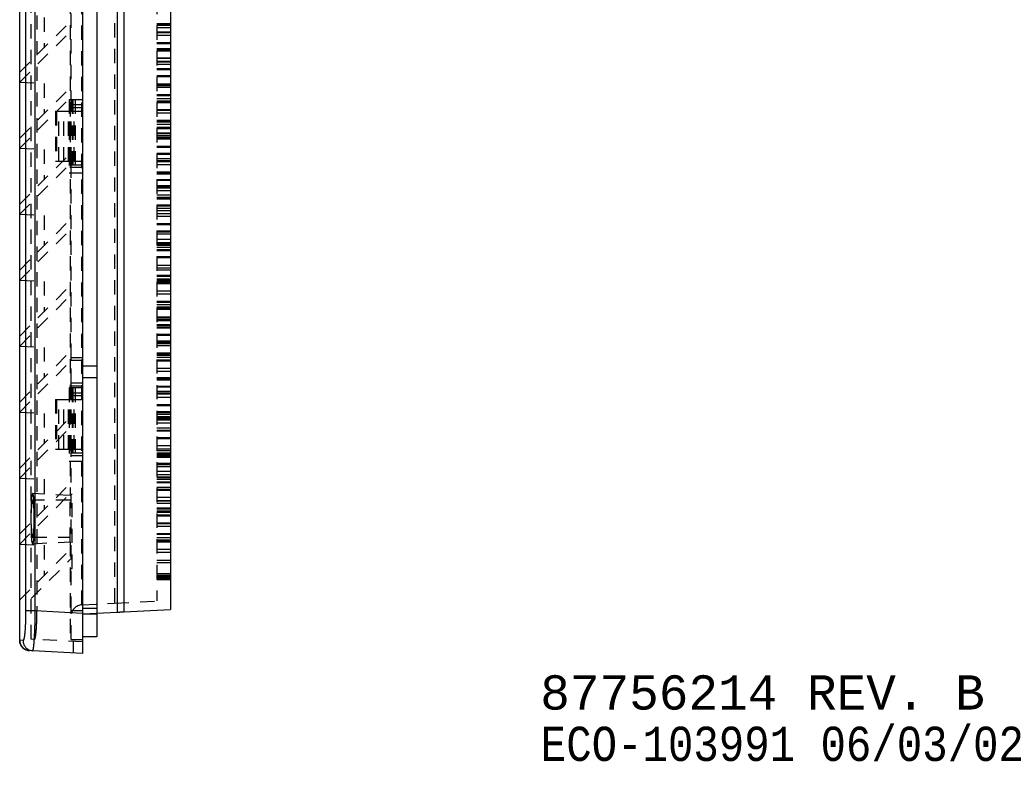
# Model space of a CAD drawing. Extents: x 1.5 to 27.9, y 0.7 to 20.5.
# Tile 32 of 34: x 17.8 to 26.4, y 0.7 to 7.2. Entities that reach past the tile are written whole.
import ezdxf
from ezdxf.enums import TextEntityAlignment as Align

# ---------------------------------------------------------------- set-up
doc = ezdxf.new("R2010")
doc.units = 0
doc.linetypes.add('HIDDEN', pattern=[0.1875, 0.125, -0.0625])
doc.layers.add('ACSRY', color=30, linetype='CONTINUOUS')
doc.layers.add('TEXT', color=2, linetype='CONTINUOUS')
doc.styles.get("Standard").update_dxf_attribs({"font": 'monotxt.shx'})

# ---------------------------------------------------------------- blocks, each defined once
blk = doc.blocks.new('*U0')
at = {"layer": 'TEXT', "color": 2, "linetype": 'CONTINUOUS'}
for s, p in [('87756214 REV. B', (0, 0)), ('ECO-103991 06/03/02', (0, -0.45))]:
    blk.add_text(s, height=0.3, dxfattribs=at).set_placement(p, align=Align.MIDDLE_LEFT)

msp = doc.modelspace()

# ---------------------------------------------------------------- linework, layer by layer
at = {"layer": 'ACSRY', "color": 30, "linetype": 'CONTINUOUS'}
for p, q in [((17.7879, 1.8062), (17.7879, 13.3876)), ((17.8398, 13.1307), (17.8398, 2.0631)), ((17.9247, 2.0631), (17.9247, 13.1307)), ((18.3387, 13.1524), (18.3387, 2.0414)), ((18.6418, 13.1407), (18.6418, 2.053)), ((18.6987, 13.1378), (18.6987, 2.056)), ((19.1087, 13.1163), (19.1087, 2.0775)), ((18.4637, 13.1069), (18.4637, 2.0869)), ((17.7877, 6.7834), (17.7879, 6.7836)), ((17.7877, 6.6957), (17.7879, 6.6959)), ((17.7877, 6.6957), (17.7879, 6.6957)), ((17.7877, 6.2054), (17.7879, 6.2056)), ((17.7877, 6.1177), (17.7879, 6.1177)), ((17.7877, 6.1177), (17.7879, 6.1177)), ((17.7877, 5.6274), (17.7879, 5.6276)), ((17.7877, 5.5397), (17.7879, 5.5397)), ((17.7877, 5.5397), (17.7879, 5.5397)), ((17.7877, 5.0494), (17.7879, 5.0496)), ((17.7877, 4.9617), (17.7879, 4.9617)), ((17.7877, 4.9617), (17.7879, 4.9617)), ((17.7877, 4.4714), (17.7879, 4.4716)), ((17.7877, 4.3837), (17.7879, 4.3839)), ((17.7877, 4.3837), (17.7879, 4.3837)), ((17.7877, 3.8934), (17.7879, 3.8936)), ((17.7877, 3.8057), (17.7879, 3.8059)), ((17.7877, 3.8057), (17.7879, 3.8057)), ((17.7877, 3.3154), (17.7879, 3.3156)), ((17.7877, 3.2277), (17.7879, 3.2279)), ((17.7877, 3.2277), (17.7879, 3.2277)), ((17.7877, 2.7374), (17.7879, 2.7376)), ((17.7877, 2.6497), (17.7879, 2.6499)), ((17.7877, 2.6497), (17.7879, 2.6497)), ((17.7877, 2.1594), (17.7879, 2.1596)), ((18.3387, 2.0869), (18.4637, 2.0869)), ((18.4637, 2.0869), (18.4637, 1.8369)), ((18.6987, 2.056), (19.1087, 2.0775)), ((17.9247, 2.0631), (17.8398, 2.0631)), ((18.3387, 2.0414), (17.9247, 2.0631)), ((18.3387, 2.0414), (18.3387, 1.6919)), ((18.4637, 2.0437), (18.6418, 2.053)), ((18.4637, 1.8369), (18.3387, 1.8369)), ((17.7877, 1.8062), (17.7877, 1.8062)), ((17.8169, 1.8046), (17.7879, 1.8062)), ((17.7881, 1.7988), (17.7892, 1.79)), ((18.2587, 1.6961), (18.2587, 1.7962)), ((17.9019, 1.7148), (17.873, 1.7163)), ((18.3387, 1.6919), (17.9019, 1.7148))]:
    msp.add_line(p, q, dxfattribs=at)
at = {"layer": 'ACSRY', "color": 30, "linetype": 'HIDDEN'}
for p, q in [((17.9386, 13.1311), (17.9386, 2.0626)), ((18.3335, 2.117), (18.3335, 13.0768)), ((18.6187, 13.0619), (18.6187, 2.1319)), ((18.9887, 13.0425), (18.9887, 2.1513)), ((17.8877, 3.0293), (17.8877, 12.1645)), ((18.2387, 6.4969), (18.2387, 8.6969)), ((18.2287, 7.4204), (18.2287, 3.0744)), ((18.0007, 7.2625), (18.0007, 6.9964)), ((17.7879, 6.7836), (18.2287, 7.2244)), ((19.1087, 7.2055), (18.9887, 7.2055)), ((18.9887, 7.2037), (19.1087, 7.2037)), ((18.9887, 7.1979), (19.1087, 7.1979)), ((19.1087, 7.1923), (18.9887, 7.1923)), ((19.1087, 7.1726), (18.9887, 7.1726)), ((17.7879, 6.6959), (18.2287, 7.1367)), ((19.1087, 7.133), (18.9887, 7.133)), ((18.9887, 7.1311), (19.1087, 7.1311)), ((19.1087, 7.1042), (18.9887, 7.1042)), ((19.1087, 7.1032), (18.9887, 7.1032)), ((19.1087, 7.0394), (18.9887, 7.0394)), ((18.9887, 7.0348), (19.1087, 7.0348)), ((18.9887, 7.0335), (19.1087, 7.0335)), ((18.9887, 6.9909), (19.1087, 6.9909)), ((19.1087, 6.9776), (18.9887, 6.9776)), ((18.9887, 6.9765), (19.1087, 6.9765)), ((18.9887, 6.9706), (19.1087, 6.9706)), ((19.1087, 6.9058), (18.9887, 6.9058)), ((18.9887, 6.9046), (19.1087, 6.9046)), ((19.1087, 6.8772), (18.9887, 6.8772)), ((19.1087, 6.8765), (18.9887, 6.8765)), ((19.1087, 6.8701), (18.9887, 6.8701)), ((19.1087, 6.8502), (18.9887, 6.8502)), ((19.1087, 6.8124), (18.9887, 6.8124)), ((18.9887, 6.8074), (19.1087, 6.8074)), ((18.9887, 6.8065), (19.1087, 6.8065)), ((19.1087, 6.7505), (18.9887, 6.7505)), ((18.9887, 6.7497), (19.1087, 6.7497)), ((18.9887, 6.7439), (19.1087, 6.7439)), ((17.7879, 6.6957), (18.0007, 6.6845)), ((17.7879, 6.2056), (18.2287, 6.6464)), ((18.0007, 6.6845), (18.0007, 6.4184)), ((19.1087, 6.679), (18.9887, 6.679)), ((18.9887, 6.6782), (19.1087, 6.6782)), ((18.9887, 6.6695), (19.1087, 6.6695)), ((19.1087, 6.6506), (18.9887, 6.6506)), ((19.1087, 6.65), (18.9887, 6.65)), ((17.7879, 6.1177), (18.2287, 6.5587)), ((19.1087, 6.5857), (18.9887, 6.5857)), ((18.9887, 6.5806), (19.1087, 6.5806)), ((18.9887, 6.5799), (19.1087, 6.5799)), ((18.3387, 6.5419), (18.2217, 6.5419)), ((18.2217, 6.5419), (18.2217, 5.9019)), ((18.2387, 6.4719), (18.2387, 6.4969)), ((18.3387, 6.4969), (18.2387, 6.4969)), ((18.2387, 6.4419), (18.2387, 6.4719)), ((18.3387, 6.4719), (18.2387, 6.4719)), ((18.2477, 6.5419), (18.2477, 5.9019)), ((18.2523, 6.5419), (18.2523, 5.9019)), ((18.2738, 6.5419), (18.2738, 5.9019)), ((19.1087, 6.5491), (18.9887, 6.5491)), ((19.1087, 6.5292), (18.9887, 6.5292)), ((19.1087, 6.5238), (18.9887, 6.5238)), ((18.9887, 6.5232), (19.1087, 6.5232)), ((18.9887, 6.5173), (19.1087, 6.5173)), ((18.1025, 6.4419), (18.1111, 6.4419)), ((18.1025, 6.4419), (18.1025, 6.0019)), ((18.1111, 6.4419), (18.1749, 6.4419)), ((18.1111, 6.4419), (18.1111, 6.0019)), ((18.1305, 6.0019), (18.1305, 6.4419)), ((18.1749, 6.4419), (18.2167, 6.4419)), ((18.1749, 6.0019), (18.1749, 6.4419)), ((18.2167, 6.4419), (18.2267, 6.4419)), ((18.2167, 6.0019), (18.2167, 6.4419)), ((18.22, 6.0019), (18.22, 6.4419)), ((18.2267, 6.4419), (18.2641, 6.4419)), ((18.2267, 6.0019), (18.2267, 6.4419)), ((18.2387, 6.0019), (18.2387, 6.4419)), ((18.2641, 6.4419), (18.3387, 6.4419)), ((18.2641, 6.0019), (18.2641, 6.4419)), ((19.1087, 6.4525), (18.9887, 6.4525)), ((18.9887, 6.4518), (19.1087, 6.4518)), ((19.1087, 6.4241), (18.9887, 6.4241)), ((19.1087, 6.4236), (18.9887, 6.4236)), ((19.1087, 6.3592), (18.9887, 6.3592)), ((18.9887, 6.354), (19.1087, 6.354)), ((18.9887, 6.3534), (19.1087, 6.3534)), ((18.9887, 6.3488), (19.1087, 6.3488)), ((18.9887, 6.3289), (19.1087, 6.3289)), ((19.1087, 6.2973), (18.9887, 6.2973)), ((18.9887, 6.2967), (19.1087, 6.2967)), ((18.9887, 6.2909), (19.1087, 6.2909)), ((18.9887, 6.2513), (19.1087, 6.2513)), ((19.1087, 6.2464), (18.9887, 6.2464)), ((19.1087, 6.2286), (18.9887, 6.2286)), ((19.1087, 6.226), (18.9887, 6.226)), ((18.9887, 6.2254), (19.1087, 6.2254)), ((19.1087, 6.2086), (18.9887, 6.2086)), ((19.1087, 6.1977), (18.9887, 6.1977)), ((19.1087, 6.1972), (18.9887, 6.1972)), ((19.1087, 6.1328), (18.9887, 6.1328)), ((18.9887, 6.1274), (19.1087, 6.1274)), ((18.9887, 6.1269), (19.1087, 6.1269)), ((17.7879, 6.1177), (18.0007, 6.1065)), ((17.7879, 5.6276), (18.2287, 6.0684)), ((18.0007, 6.1065), (18.0007, 5.8404)), ((19.1087, 6.0708), (18.9887, 6.0708)), ((18.9887, 6.0703), (19.1087, 6.0703)), ((18.9887, 6.0645), (19.1087, 6.0645)), ((17.7879, 5.5397), (18.2287, 5.9807)), ((18.1111, 6.0019), (18.1025, 6.0019)), ((18.1749, 6.0019), (18.1111, 6.0019)), ((18.2167, 6.0019), (18.1749, 6.0019)), ((18.2267, 6.0019), (18.2167, 6.0019)), ((18.2641, 6.0019), (18.2267, 6.0019)), ((18.2387, 5.9719), (18.2387, 6.0019)), ((18.2387, 5.9469), (18.2387, 5.9719)), ((18.2387, 5.9719), (18.3387, 5.9719)), ((18.3387, 6.0019), (18.2641, 6.0019)), ((18.9887, 6.0284), (19.1087, 6.0284)), ((18.9887, 6.0085), (19.1087, 6.0085)), ((19.1087, 5.9996), (18.9887, 5.9996)), ((19.1087, 5.9991), (18.9887, 5.9991)), ((19.1087, 5.9713), (18.9887, 5.9713)), ((18.2217, 5.9019), (18.3387, 5.9019)), ((18.2387, 4.2819), (18.2387, 5.9469)), ((18.3387, 5.9469), (18.2387, 5.9469)), ((19.1087, 5.9083), (18.9887, 5.9083)), ((19.1087, 5.9064), (18.9887, 5.9064)), ((18.9887, 5.9006), (19.1087, 5.9006)), ((19.1087, 5.8883), (18.9887, 5.8883)), ((18.9887, 5.8443), (19.1087, 5.8443)), ((18.9887, 5.8381), (19.1087, 5.8381)), ((19.1087, 5.788), (18.9887, 5.788)), ((19.1087, 5.7746), (18.9887, 5.7746)), ((18.9887, 5.7728), (19.1087, 5.7728)), ((19.1087, 5.768), (18.9887, 5.768)), ((19.1087, 5.7449), (18.9887, 5.7449)), ((18.9887, 5.7082), (19.1087, 5.7082)), ((18.9887, 5.6882), (19.1087, 5.6882)), ((19.1087, 5.6801), (18.9887, 5.6801)), ((18.9887, 5.6742), (19.1087, 5.6742)), ((19.1087, 5.6179), (18.9887, 5.6179)), ((18.9887, 5.6117), (19.1087, 5.6117)), ((17.7879, 5.5397), (18.0007, 5.5285)), ((18.0007, 5.5285), (18.0007, 5.2624)), ((19.1087, 5.5881), (18.9887, 5.5881)), ((19.1087, 5.5681), (18.9887, 5.5681)), ((18.9887, 5.5465), (19.1087, 5.5465)), ((17.7879, 5.0496), (18.2287, 5.4904)), ((19.1087, 5.5186), (18.9887, 5.5186)), ((19.1087, 5.4537), (18.9887, 5.4537)), ((18.9887, 5.4479), (19.1087, 5.4479)), ((17.7879, 4.9617), (18.2287, 5.4027)), ((19.1087, 5.3916), (18.9887, 5.3916)), ((18.9887, 5.388), (19.1087, 5.388)), ((18.9887, 5.3854), (19.1087, 5.3854)), ((18.9887, 5.368), (19.1087, 5.368)), ((18.9887, 5.3202), (19.1087, 5.3202)), ((18.9887, 5.2922), (19.1087, 5.2922)), ((18.9887, 5.2784), (19.1087, 5.2784)), ((19.1087, 5.2703), (18.9887, 5.2703)), ((18.9887, 5.2679), (19.1087, 5.2679)), ((19.1087, 5.2479), (18.9887, 5.2479)), ((19.1087, 5.2274), (18.9887, 5.2274)), ((18.9887, 5.2215), (19.1087, 5.2215)), ((19.1087, 5.1652), (18.9887, 5.1652)), ((18.9887, 5.1591), (19.1087, 5.1591)), ((18.9887, 5.0939), (19.1087, 5.0939)), ((18.9887, 5.0678), (19.1087, 5.0678)), ((19.1087, 5.0659), (18.9887, 5.0659)), ((19.1087, 5.0479), (18.9887, 5.0479)), ((17.7879, 4.9617), (18.0007, 4.9505)), ((18.0007, 4.9505), (18.0007, 4.6844)), ((19.1087, 5.0011), (18.9887, 5.0011)), ((18.9887, 4.9952), (19.1087, 4.9952)), ((19.1087, 4.9713), (18.9887, 4.9713)), ((19.1087, 4.9603), (18.9887, 4.9603)), ((19.1087, 4.9513), (18.9887, 4.9513)), ((19.1087, 4.9478), (18.9887, 4.9478)), ((19.1087, 4.9389), (18.9887, 4.9389)), ((18.9887, 4.9328), (19.1087, 4.9328)), ((19.1087, 4.9278), (18.9887, 4.9278)), ((17.7879, 4.4716), (18.2287, 4.9124)), ((18.9887, 4.8676), (19.1087, 4.8676)), ((19.1087, 4.8396), (18.9887, 4.8396)), ((17.7879, 4.3839), (18.2287, 4.8247)), ((19.1087, 4.7747), (18.9887, 4.7747)), ((18.9887, 4.7689), (19.1087, 4.7689)), ((18.9887, 4.7477), (19.1087, 4.7477)), ((18.9887, 4.7277), (19.1087, 4.7277)), ((19.1087, 4.7125), (18.9887, 4.7125)), ((18.9887, 4.7064), (19.1087, 4.7064)), ((18.9887, 4.6413), (19.1087, 4.6413)), ((19.1087, 4.6277), (18.9887, 4.6277)), ((19.1087, 4.6133), (18.9887, 4.6133)), ((18.9887, 4.6077), (19.1087, 4.6077)), ((18.9887, 4.5728), (19.1087, 4.5728)), ((19.1087, 4.5628), (18.9887, 4.5628)), ((19.1087, 4.5484), (18.9887, 4.5484)), ((18.9887, 4.5426), (19.1087, 4.5426)), ((19.1087, 4.4862), (18.9887, 4.4862)), ((18.9887, 4.4801), (19.1087, 4.4801)), ((19.1087, 4.4277), (18.9887, 4.4277)), ((19.1087, 4.4151), (18.9887, 4.4151)), ((18.9887, 4.4077), (19.1087, 4.4077)), ((17.7879, 4.3837), (18.0007, 4.3725)), ((17.7879, 3.8936), (18.2287, 4.3344)), ((18.0007, 4.3725), (18.0007, 4.1064)), ((19.1087, 4.387), (18.9887, 4.387)), ((19.1087, 4.3221), (18.9887, 4.3221)), ((19.1087, 4.3217), (18.9887, 4.3217)), ((18.9887, 4.3163), (19.1087, 4.3163)), ((17.7879, 3.8059), (18.2287, 4.2467)), ((18.2387, 4.2569), (18.2387, 4.2819)), ((18.3387, 4.2819), (18.2387, 4.2819)), ((18.3387, 4.2569), (18.2387, 4.2569)), ((18.2387, 4.0609), (18.2387, 4.2569)), ((19.1087, 4.3123), (18.9887, 4.3123)), ((19.1087, 4.3076), (18.9887, 4.3076)), ((19.1087, 4.3017), (18.9887, 4.3017)), ((18.9887, 4.2876), (19.1087, 4.2876)), ((19.1087, 4.2599), (18.9887, 4.2599)), ((18.9887, 4.2538), (19.1087, 4.2538)), ((18.4637, 4.2089), (18.3387, 4.2089)), ((19.1087, 4.1888), (18.9887, 4.1888)), ((19.1087, 4.1607), (18.9887, 4.1607)), ((18.2387, 4.0609), (18.3387, 4.0609)), ((18.2387, 4.0359), (18.2387, 4.0609)), ((18.3387, 4.1089), (18.4637, 4.1089)), ((18.9887, 4.1076), (19.1087, 4.1076)), ((19.1087, 4.0958), (18.9887, 4.0958)), ((18.9887, 4.09), (19.1087, 4.09)), ((18.9887, 4.0876), (19.1087, 4.0876)), ((18.3387, 4.0169), (18.2217, 4.0169)), ((18.2217, 4.0169), (18.2217, 3.3769)), ((18.2387, 3.9719), (18.2387, 4.0359)), ((18.2387, 4.0359), (18.3387, 4.0359)), ((18.2387, 3.9469), (18.2387, 3.9719)), ((18.3387, 3.9719), (18.2387, 3.9719)), ((18.2477, 4.0169), (18.2477, 3.3769)), ((18.2523, 4.0169), (18.2523, 3.3769)), ((18.2738, 4.0169), (18.2738, 3.3769)), ((18.9887, 4.0336), (19.1087, 4.0336)), ((18.9887, 4.0275), (19.1087, 4.0275)), ((18.9887, 3.9875), (19.1087, 3.9875)), ((18.9887, 3.9748), (19.1087, 3.9748)), ((18.1025, 3.9169), (18.1111, 3.9169)), ((18.1025, 3.9169), (18.1025, 3.4769)), ((18.1111, 3.9169), (18.1749, 3.9169)), ((18.1111, 3.9169), (18.1111, 3.4769)), ((18.1305, 3.4769), (18.1305, 3.9169)), ((18.1749, 3.9169), (18.2167, 3.9169)), ((18.1749, 3.4769), (18.1749, 3.9169)), ((18.2167, 3.9169), (18.2267, 3.9169)), ((18.2167, 3.4769), (18.2167, 3.9169)), ((18.22, 3.4769), (18.22, 3.9169)), ((18.2267, 3.4769), (18.2267, 3.9169)), ((18.2267, 3.9169), (18.2641, 3.9169)), ((18.2387, 3.9169), (18.2387, 3.9469)), ((18.3387, 3.9469), (18.2387, 3.9469)), ((18.2387, 3.4769), (18.2387, 3.9169)), ((18.2641, 3.9169), (18.3387, 3.9169)), ((18.2641, 3.4769), (18.2641, 3.9169)), ((18.9887, 3.9676), (19.1087, 3.9676)), ((19.1087, 3.9634), (18.9887, 3.9634)), ((19.1087, 3.9625), (18.9887, 3.9625)), ((19.1087, 3.9344), (18.9887, 3.9344)), ((17.7879, 3.8057), (18.0007, 3.7945)), ((19.1087, 3.8695), (18.9887, 3.8695)), ((18.9887, 3.8639), (19.1087, 3.8639)), ((18.9887, 3.8639), (19.1087, 3.8639)), ((19.1087, 3.8073), (18.9887, 3.8073)), ((18.9887, 3.8012), (19.1087, 3.8012)), ((17.7879, 3.3156), (18.2287, 3.7564)), ((18.0007, 3.7945), (18.0007, 3.5284)), ((18.9887, 3.7875), (19.1087, 3.7875)), ((18.9887, 3.7675), (19.1087, 3.7675)), ((19.1087, 3.7539), (18.9887, 3.7539)), ((19.1087, 3.7458), (18.9887, 3.7458)), ((19.1087, 3.7362), (18.9887, 3.7362)), ((19.1087, 3.7339), (18.9887, 3.7339)), ((17.7879, 3.2279), (18.2287, 3.6687)), ((19.1087, 3.7081), (18.9887, 3.7081)), ((18.9887, 3.6675), (19.1087, 3.6675)), ((18.9887, 3.6475), (19.1087, 3.6475)), ((19.1087, 3.6433), (18.9887, 3.6433)), ((19.1087, 3.6374), (18.9887, 3.6374)), ((19.1087, 3.581), (18.9887, 3.581)), ((18.9887, 3.575), (19.1087, 3.575)), ((18.1111, 3.4769), (18.1025, 3.4769)), ((18.1749, 3.4769), (18.1111, 3.4769)), ((18.2167, 3.4769), (18.1749, 3.4769)), ((18.2267, 3.4769), (18.2167, 3.4769)), ((18.2641, 3.4769), (18.2267, 3.4769)), ((18.2387, 3.4469), (18.2387, 3.4769)), ((18.3387, 3.4769), (18.2641, 3.4769)), ((19.1087, 3.5099), (18.9887, 3.5099)), ((19.1087, 3.4818), (18.9887, 3.4818)), ((19.1087, 3.4675), (18.9887, 3.4675)), ((18.2217, 3.3769), (18.3387, 3.3769)), ((18.2387, 3.4219), (18.2387, 3.4469)), ((18.3387, 3.4469), (18.2387, 3.4469)), ((18.2387, 2.0639), (18.2387, 3.4219)), ((18.3387, 3.4219), (18.2387, 3.4219)), ((18.9887, 3.4475), (19.1087, 3.4475)), ((18.9887, 3.4377), (19.1087, 3.4377)), ((19.1087, 3.4253), (18.9887, 3.4253)), ((19.1087, 3.417), (18.9887, 3.417)), ((18.9887, 3.4111), (19.1087, 3.4111)), ((19.1087, 3.3547), (18.9887, 3.3547)), ((18.9887, 3.3487), (19.1087, 3.3487)), ((18.9887, 3.3474), (19.1087, 3.3474)), ((18.9887, 3.3275), (19.1087, 3.3275)), ((19.1087, 3.2836), (18.9887, 3.2836)), ((17.7879, 3.2277), (18.0007, 3.2165)), ((18.0007, 3.2165), (18.0007, 2.9504)), ((19.1087, 3.2555), (18.9887, 3.2555)), ((19.1087, 3.2361), (18.9887, 3.2361)), ((19.1087, 3.2289), (18.9887, 3.2289)), ((19.1087, 3.2161), (18.9887, 3.2161)), ((17.7879, 2.7376), (18.2287, 3.1784)), ((19.1087, 3.1907), (18.9887, 3.1907)), ((19.1087, 3.1848), (18.9887, 3.1848)), ((18.9887, 3.1474), (19.1087, 3.1474)), ((19.1087, 3.1284), (18.9887, 3.1284)), ((18.9887, 3.1274), (19.1087, 3.1274)), ((18.9887, 3.1224), (19.1087, 3.1224)), ((17.7879, 2.6499), (18.2287, 3.0907)), ((17.8877, 3.0293), (17.8877, 2.923)), ((18.2287, 3.0744), (17.9011, 3.0915)), ((18.2287, 3.0344), (17.9012, 3.0344)), ((18.2287, 2.6694), (18.2287, 3.0744)), ((18.2487, 3.0839), (18.2387, 3.0839)), ((18.2487, 2.4339), (18.2487, 3.0839)), ((19.1087, 3.0574), (18.9887, 3.0574)), ((19.1087, 3.0292), (18.9887, 3.0292)), ((18.9887, 3.0274), (19.1087, 3.0274)), ((18.9887, 3.0074), (19.1087, 3.0074)), ((19.1087, 2.9644), (18.9887, 2.9644)), ((18.9887, 2.9585), (19.1087, 2.9585)), ((18.9887, 2.9404), (19.1087, 2.9404)), ((17.8877, 2.8207), (17.8877, 2.923)), ((19.1087, 2.9271), (18.9887, 2.9271)), ((19.1087, 2.9021), (18.9887, 2.9021)), ((18.9887, 2.8961), (19.1087, 2.8961)), ((17.8877, 2.8207), (17.8877, 2.7145)), ((19.1087, 2.8311), (18.9887, 2.8311)), ((19.1087, 2.8274), (18.9887, 2.8274)), ((18.9887, 2.8074), (19.1087, 2.8074)), ((19.1087, 2.8029), (18.9887, 2.8029)), ((17.8877, 1.8157), (17.8877, 2.7145)), ((17.9012, 2.7094), (18.2287, 2.7094)), ((19.1087, 2.7381), (18.9887, 2.7381)), ((19.1087, 2.7322), (18.9887, 2.7322)), ((18.9887, 2.7074), (19.1087, 2.7074)), ((18.9887, 2.6874), (19.1087, 2.6874)), ((19.1087, 2.6758), (18.9887, 2.6758)), ((17.7879, 2.6497), (18.0007, 2.6385)), ((17.7879, 2.1596), (18.2287, 2.6004)), ((17.9012, 2.6522), (18.2287, 2.6694)), ((18.0007, 2.6385), (18.0007, 2.3724)), ((18.2287, 2.6694), (18.2287, 1.7978)), ((18.9887, 2.6698), (19.1087, 2.6698)), ((18.9887, 2.605), (19.1087, 2.605)), ((17.8877, 2.1717), (18.2287, 2.5127)), ((19.1087, 2.5765), (18.9887, 2.5765)), ((18.9887, 2.5074), (19.1087, 2.5074)), ((18.2387, 2.4339), (18.2487, 2.4339)), ((18.9887, 2.4874), (19.1087, 2.4874)), ((19.1087, 2.3873), (18.9887, 2.3873)), ((18.9887, 2.3758), (19.1087, 2.3758)), ((18.9887, 2.3747), (19.1087, 2.3747)), ((18.9887, 2.3738), (19.1087, 2.3738)), ((18.9887, 2.373), (19.1087, 2.373)), ((19.1087, 2.3722), (18.9887, 2.3722)), ((18.9887, 2.3673), (19.1087, 2.3673)), ((18.9887, 2.3569), (19.1087, 2.3569)), ((19.1087, 2.3419), (18.9887, 2.3419)), ((18.9887, 2.3412), (19.1087, 2.3412)), ((18.9887, 2.3404), (19.1087, 2.3404)), ((18.9887, 2.3396), (19.1087, 2.3396)), ((18.9887, 2.3386), (19.1087, 2.3386)), ((18.9887, 2.3375), (19.1087, 2.3375)), ((19.1087, 2.3369), (18.9887, 2.3369)), ((18.3335, 2.117), (18.6187, 2.1319)), ((18.6187, 2.1319), (18.9887, 2.1513)), ((18.2387, 1.8139), (18.2387, 2.0639)), ((18.3387, 2.0639), (18.2387, 2.0639)), ((18.3387, 2.0369), (18.4637, 2.0437)), ((18.3387, 2.0369), (18.4637, 2.0369)), ((17.9167, 1.8141), (17.8877, 1.8157)), ((18.3387, 1.792), (17.9167, 1.8141)), ((18.2387, 1.8139), (18.3387, 1.8139)), ((17.7924, 1.7777), (17.7901, 1.7858))]:
    msp.add_line(p, q, dxfattribs=at)
for points in [[(17.8877, 2.7145), (17.8905, 2.6891, 0.009045), (17.8935, 2.6702, 0.017041), (17.8968, 2.658, 0.038472), (17.9001, 2.6525, 0.144457), (17.9034, 2.6539, 0.42514), (17.9064, 2.6606, 0.075069), (17.909, 2.6717, 0.027431), (17.9114, 2.6867, 0.013625), (17.9137, 2.706, 0.008553), (17.9158, 2.7302, 0.006834), (17.9176, 2.7599, 0.00527), (17.9191, 2.7942, 0.004693), (17.92, 2.8321, 0.004181), (17.9203, 2.8719, 0.003987), (17.92, 2.9117, 0.003996), (17.9191, 2.9496, 0.004226), (17.9176, 2.9838, 0.004692), (17.9158, 3.0136, 0.004982), (17.9137, 3.0379, 0.006789), (17.9114, 3.0571, 0.010896), (17.9089, 3.0714, 0.014406), (17.9064, 3.0831, 0.005393), (17.9037, 3.0927, 0.046134), (17.9001, 3.0913), (17.8947, 3.0694, 0.036999), (17.8877, 3.0293, 0.008934)], [(17.8877, 2.923), (17.8889, 2.9533, -0.00554), (17.8906, 2.98, -0.0073), (17.8929, 3.0032, -0.00977), (17.8956, 3.0211, -0.018372), (17.8985, 3.0313, -0.053824), (17.9014, 3.0344, -0.318406), (17.9042, 3.0305, -0.20954), (17.9067, 3.0216, -0.039575), (17.9089, 3.0088, -0.018409), (17.9108, 2.9914, -0.010699), (17.9126, 2.9683, -0.006806), (17.9141, 2.9399, -0.006084), (17.9151, 2.907, -0.005166), (17.9154, 2.8719, -0.004792), (17.9151, 2.8367, -0.004796), (17.9141, 2.8039, -0.0052), (17.9126, 2.7756, -0.006093), (17.9108, 2.7523, -0.006491), (17.9089, 2.7347, -0.010532), (17.9067, 2.7221, -0.022573), (17.9042, 2.7141, -0.045181), (17.9014, 2.7094, -0.068421), (17.8987, 2.7091, -0.695957), (17.8956, 2.7227, -0.083826), (17.8919, 2.7607, -0.011879), (17.8877, 2.8207, -0.00397)], [(17.9167, 1.8141), (17.9195, 1.816, 0.286928), (17.9223, 1.822, 0.06632), (17.9251, 1.8325, 0.027489), (17.9278, 1.8476, 0.017244), (17.9303, 1.8679, 0.008673), (17.9325, 1.89, 0.003643), (17.9344, 1.9126, 0.006798), (17.936, 1.9444, 0.007934), (17.9374, 1.9951, 0.003572), (17.9386, 2.0626, 0.001843)], [(17.7877, 1.8062), (17.7877, 1.8043, 0.003822), (17.7878, 1.8025, 0.00446), (17.7879, 1.8008, 0.00466), (17.788, 1.7992, 0.004232), (17.7881, 1.7977, 0.004024), (17.7882, 1.7963, 0.003846), (17.7884, 1.795, 0.003741), (17.7885, 1.7938, 0.003479), (17.7887, 1.7927, 0.003234), (17.7889, 1.7917, 0.00276), (17.789, 1.7907, 0.002668), (17.7892, 1.7899, 0.002456), (17.7893, 1.7891, 0.002177), (17.7895, 1.7883, 0.002097), (17.7896, 1.7875, 0.002187), (17.7898, 1.7868, 0.002313), (17.79, 1.7861, 0.001876), (17.7901, 1.7854, 0.001037), (17.7902, 1.7848, 0.002192), (17.7904, 1.7841, 0.003382), (17.7907, 1.7831, 0.001883), (17.791, 1.7819, 0.001143)], [(17.7877, 1.8062), (17.7878, 1.8028, 0.008928), (17.788, 1.7994, 0.009202), (17.7883, 1.7961, 0.009273), (17.7887, 1.7928, 0.009124), (17.7892, 1.7895, 0.009055), (17.7899, 1.7863, 0.008995), (17.7907, 1.7832, 0.008957), (17.7915, 1.7801, 0.008891), (17.7925, 1.7771, 0.008819), (17.7936, 1.7741, 0.008693), (17.7948, 1.7711, 0.008721), (17.796, 1.7683, 0.008841), (17.7974, 1.7654, 0.008544), (17.7988, 1.7627, 0.007859), (17.8003, 1.76, 0.008731), (17.802, 1.7574, 0.010724), (17.8037, 1.7548, 0.007792), (17.8054, 1.7524, 0.000872), (17.807, 1.7502, 0.011443), (17.8092, 1.7476, 0.025171), (17.8128, 1.744, 0.012932), (17.8178, 1.7395, 0.006625)], [(17.7878, 1.8022), (17.7879, 1.8003, 0.00375), (17.788, 1.7986, 0.004558), (17.7882, 1.797, 0.004791), (17.7883, 1.7955, 0.004175), (17.7885, 1.7941, 0.003809), (17.7887, 1.7929, 0.003468), (17.7889, 1.7917, 0.003314), (17.789, 1.7907, 0.002815), (17.7892, 1.7897, 0.002614), (17.7894, 1.7889, 0.002555), (17.7895, 1.788, 0.002389), (17.7897, 1.7871, 0.002343), (17.7899, 1.7863, 0.00229), (17.7901, 1.7855, 0.002094), (17.7903, 1.7848, 0.002097), (17.7904, 1.784, 0.002189), (17.7906, 1.7833, 0.001842), (17.7908, 1.7827, 0.00115), (17.7909, 1.7821, 0.001992), (17.7911, 1.7815, 0.002841), (17.7914, 1.7807, 0.001675), (17.7917, 1.7796, 0.001097)], [(17.7895, 1.7886), (17.7893, 1.7896, -0.002318), (17.7891, 1.7906, -0.002626), (17.7889, 1.7916, -0.002634), (17.7888, 1.7925, -0.002302), (17.7887, 1.7934, -0.002121), (17.7886, 1.7942, -0.001978), (17.7884, 1.795, -0.001919), (17.7884, 1.7958, -0.001831), (17.7883, 1.7964, -0.001698), (17.7882, 1.797, -0.001408), (17.7882, 1.7975, -0.001673), (17.7881, 1.798, -0.002244), (17.7881, 1.7984, -0.002468), (17.7881, 1.7988, -0.002868)], [(17.7901, 1.7858), (17.7899, 1.7867, -0.002043), (17.7897, 1.7876, -0.002249), (17.7895, 1.7884, -0.002286), (17.7893, 1.7892, -0.002112), (17.7892, 1.79, -0.002021), (17.7891, 1.7908, -0.001949), (17.7889, 1.7915, -0.001901), (17.7888, 1.7922, -0.001811), (17.7887, 1.7929, -0.001746), (17.7886, 1.7935, -0.001638), (17.7886, 1.7941, -0.001612), (17.7885, 1.7947, -0.00158), (17.7884, 1.7953, -0.001621), (17.7884, 1.7958, -0.00165), (17.7883, 1.7963, -0.001522), (17.7882, 1.7968, -0.001275), (17.7882, 1.7972, -0.001147), (17.7882, 1.7976, -0.001016), (17.7881, 1.798, -0.000951), (17.7881, 1.7982, -0.000823), (17.7881, 1.7985, -0.00114), (17.7881, 1.7986, -0.002495)], [(17.7889, 1.7916), (17.7893, 1.7895, 0.006858), (17.7897, 1.7873, 0.006096), (17.7902, 1.785, 0.005911), (17.7908, 1.7827, 0.006384), (17.7914, 1.7803, 0.00675), (17.7921, 1.7779, 0.007146), (17.793, 1.7754, 0.006953), (17.7939, 1.773, 0.006994), (17.7948, 1.7707, 0.007132), (17.7957, 1.7685, 0.006482), (17.7967, 1.7665, 0.006686), (17.7977, 1.7645, 0.006937), (17.7987, 1.7625, 0.006695), (17.7999, 1.7605, 0.006857), (17.8011, 1.7584, 0.006961), (17.8024, 1.7564, 0.007017), (17.8038, 1.7543, 0.007014), (17.8053, 1.7523, 0.007085), (17.8069, 1.7502, 0.007244), (17.8086, 1.7482, 0.007558), (17.8103, 1.7462, 0.007363), (17.8121, 1.7442, 0.006893), (17.8141, 1.7423, 0.007879), (17.8161, 1.7403, 0.009818), (17.8183, 1.7384, 0.007204), (17.8204, 1.7366, 0.001811), (17.8224, 1.7349, 0.010955), (17.8252, 1.733, 0.019293), (17.8297, 1.7301, 0.009009), (17.8358, 1.7265, 0.004561)], [(17.7891, 1.7905), (17.7892, 1.7898, 0.00163), (17.7893, 1.7892, 0.001636), (17.7895, 1.7886, 0.001651), (17.7896, 1.788, 0.001668), (17.7897, 1.7874, 0.001615), (17.7898, 1.7868, 0.001508), (17.79, 1.7862, 0.001651), (17.7901, 1.7856, 0.001946), (17.7902, 1.785, 0.001489), (17.7904, 1.7844, 0.000542), (17.7905, 1.7839, 0.002062), (17.7907, 1.7832, 0.003526), (17.7909, 1.7822, 0.001743), (17.7913, 1.7809, 0.000933)], [(17.7892, 1.79), (17.7893, 1.7893, 0.002992), (17.7894, 1.7886, 0.002082), (17.7896, 1.7878, 0.00196), (17.7898, 1.7869, 0.002464), (17.79, 1.786, 0.002665), (17.7902, 1.785, 0.002811), (17.7905, 1.7839, 0.002926), (17.7907, 1.7827, 0.003154), (17.7911, 1.7816, 0.003252), (17.7914, 1.7803, 0.003384), (17.7918, 1.779, 0.003604), (17.7922, 1.7777, 0.003984), (17.7927, 1.7763, 0.003857), (17.7932, 1.7749, 0.003563), (17.7937, 1.7735, 0.004771), (17.7943, 1.7719, 0.005771), (17.7951, 1.7699, 0.005873), (17.7962, 1.7676, 0.007291), (17.7974, 1.765, 0.008082), (17.7989, 1.7622, 0.009211), (17.8007, 1.7591, 0.00962), (17.8027, 1.756, 0.010183), (17.805, 1.7527, 0.011817), (17.8076, 1.7494, 0.014785), (17.8104, 1.7461, 0.011446), (17.8133, 1.7431, 0.003991), (17.8159, 1.7404, 0.015335), (17.8196, 1.7373, 0.026317), (17.8256, 1.733, 0.012804), (17.8337, 1.7276, 0.006749)], [(17.7901, 1.7858), (17.7901, 1.7855, 0.000798), (17.7902, 1.7852, 0.000806), (17.7903, 1.7849, 0.000814), (17.7903, 1.7846, 0.000818), (17.7904, 1.7842, 0.000791), (17.7905, 1.7839, 0.000738), (17.7906, 1.7836, 0.000804), (17.7906, 1.7833, 0.000941), (17.7907, 1.783, 0.000722), (17.7908, 1.7827, 0.000273), (17.7909, 1.7824, 0.000988), (17.791, 1.7821, 0.00168), (17.7911, 1.7816, 0.000835), (17.7913, 1.7809, 0.00045)], [(17.791, 1.7819), (17.791, 1.7817, 0.000356), (17.7911, 1.7816, 0.000378), (17.7911, 1.7814, 0.000386), (17.7912, 1.7813, 0.000371), (17.7912, 1.7812, 0.000355), (17.7912, 1.7811, 0.000331), (17.7913, 1.7809, 0.000347), (17.7913, 1.7808, 0.00038), (17.7913, 1.7807, 0.000303), (17.7914, 1.7806, 0.000152), (17.7914, 1.7805, 0.000367), (17.7914, 1.7804, 0.000574), (17.7915, 1.7802, 0.000301), (17.7916, 1.7799, 0.000174)], [(17.7916, 1.7799), (17.7916, 1.7797, 0.000863), (17.7917, 1.7795, 0.000846), (17.7918, 1.7793, 0.000915), (17.7918, 1.7791, 0.001119), (17.7919, 1.7789, 0.001264), (17.792, 1.7787, 0.001348), (17.792, 1.7785, 0.001851), (17.7921, 1.7783, 0.00299), (17.7921, 1.7782, 0.002852), (17.7922, 1.778, 0.00062), (17.7922, 1.7779, 0.006036), (17.7923, 1.7778, 0.025619), (17.7923, 1.7777, 0.038291), (17.7924, 1.7777, 0.042362)], [(17.7917, 1.7796), (17.7917, 1.7795, 0.000244), (17.7917, 1.7795, 0.000248), (17.7917, 1.7795, 0.000243), (17.7917, 1.7794, 0.000227), (17.7917, 1.7794, 0.000215), (17.7917, 1.7793, 0.000205), (17.7918, 1.7793, 0.000195), (17.7918, 1.7792, 0.000183), (17.7918, 1.7792, 0.000173), (17.7918, 1.7791, 0.000162), (17.7918, 1.7791, 0.000152), (17.7918, 1.779, 0.000141), (17.7918, 1.779, 0.000131), (17.7919, 1.779, 0.000119), (17.7919, 1.7789, 0.000113), (17.7919, 1.7789, 0.000111), (17.7919, 1.7788, 0.00011), (17.7919, 1.7788, 0.00011), (17.7919, 1.7787, 0.000109), (17.7919, 1.7787, 0.000109), (17.792, 1.7786, 0.000108), (17.792, 1.7786, 0.000108), (17.792, 1.7785, 0.000107), (17.792, 1.7785, 0.000107), (17.792, 1.7784, 0.000105), (17.792, 1.7784, 0.000103), (17.792, 1.7784, 0.000102), (17.7921, 1.7783, 0.0001), (17.7921, 1.7783, 0.000098), (17.7921, 1.7782, 0.000098), (17.7921, 1.7782, 0.000095), (17.7921, 1.7781, 0.000089), (17.7921, 1.7781, 0.000093), (17.7921, 1.778, 0.000111), (17.7922, 1.778, 0.00008), (17.7922, 1.7779, -0.000012), (17.7922, 1.7779, 0.000094), (17.7922, 1.7779, 0.000461), (17.7922, 1.7778, -0.00003), (17.7922, 1.7778, -0.00132), (17.7923, 1.7777, -0.001012), (17.7923, 1.7776, -0.000532)], [(17.8054, 1.7524), (17.8058, 1.7519, 0.001687), (17.8063, 1.7513, 0.00179), (17.8067, 1.7508, 0.001795), (17.8071, 1.7503, 0.001692), (17.8075, 1.7498, 0.001605), (17.8079, 1.7493, 0.0015), (17.8083, 1.7488, 0.001576), (17.8087, 1.7484, 0.001763), (17.809, 1.7479, 0.001457), (17.8094, 1.7475, 0.000724), (17.8097, 1.7471, 0.00188), (17.8101, 1.7467, 0.003463), (17.8106, 1.7462, 0.002106), (17.8112, 1.7455, 0.001285)], [(17.8219, 1.736), (17.8224, 1.7355, 0.00536), (17.8229, 1.735, 0.005336), (17.8235, 1.7345, 0.005408), (17.8241, 1.734, 0.005565), (17.8246, 1.7336, 0.00544), (17.8252, 1.7331, 0.0051), (17.8258, 1.7327, 0.005665), (17.8264, 1.7323, 0.006806), (17.827, 1.7319, 0.005171), (17.8276, 1.7315, 0.001736), (17.8281, 1.7312, 0.007362), (17.8288, 1.7307, 0.01275), (17.83, 1.7302, 0.006214), (17.8314, 1.7294, 0.003276)]]:
    msp.add_lwpolyline(points, format="xyb", dxfattribs=at)
at = {"layer": 'ACSRY', "color": 30, "linetype": 'CONTINUOUS'}
for points in [[(17.8398, 2.0631), (17.8398, 2.0529, -0.000856), (17.8397, 2.0427, -0.000863), (17.8396, 2.0325, -0.000867), (17.8395, 2.0224, -0.000873), (17.8393, 2.0123, -0.000884), (17.8391, 2.0023, -0.000899), (17.8389, 1.9924, -0.000921), (17.8386, 1.9827, -0.000949), (17.8384, 1.973, -0.000977), (17.838, 1.9635, -0.001003), (17.8377, 1.9542, -0.001033), (17.8373, 1.945, -0.001064), (17.8368, 1.936, -0.001104), (17.8364, 1.9272, -0.001152), (17.8359, 1.9186, -0.00121), (17.8354, 1.9103, -0.001276), (17.8348, 1.9022, -0.001358), (17.8343, 1.8943, -0.001454), (17.8337, 1.8867, -0.001564), (17.8331, 1.8794, -0.001681), (17.8324, 1.8724, -0.001816), (17.8317, 1.8657, -0.001958), (17.831, 1.8593, -0.002141), (17.8303, 1.8532, -0.002359), (17.8296, 1.8474, -0.002623), (17.8288, 1.842, -0.002922), (17.8281, 1.8369, -0.003359), (17.8273, 1.8321, -0.003952), (17.8265, 1.8278, -0.004513), (17.8256, 1.8238, -0.004941), (17.8248, 1.8201, -0.006471), (17.824, 1.8169, -0.009559), (17.8231, 1.814, -0.009482), (17.8223, 1.8115, -0.003848), (17.8215, 1.8094, -0.018055), (17.8205, 1.8076, -0.059333), (17.819, 1.806, -0.058475), (17.8169, 1.8046, -0.04328)], [(17.9019, 1.7148), (17.9026, 1.715, 0.166843), (17.9033, 1.7158, 0.086769), (17.904, 1.7171, 0.042456), (17.9048, 1.7189, 0.024373), (17.9055, 1.7213, 0.015373), (17.9062, 1.7241, 0.010691), (17.907, 1.7275, 0.007772), (17.9077, 1.7314, 0.00598), (17.9084, 1.7358, 0.004716), (17.9092, 1.7407, 0.003864), (17.9099, 1.7462, 0.003196), (17.9106, 1.7521, 0.002706), (17.9113, 1.7585, 0.002304), (17.912, 1.7653, 0.001995), (17.9127, 1.7727, 0.001746), (17.9134, 1.7804, 0.001556), (17.9141, 1.7887, 0.001394), (17.9148, 1.7973, 0.001267), (17.9154, 1.8064, 0.001159), (17.9161, 1.8158, 0.001074), (17.9167, 1.8257, 0.000993), (17.9173, 1.8359, 0.000924), (17.9179, 1.8465, 0.000859), (17.9185, 1.8574, 0.000803), (17.919, 1.8687, 0.000753), (17.9196, 1.8802, 0.00071), (17.9201, 1.8921, 0.000681), (17.9206, 1.9042, 0.000666), (17.9211, 1.9166, 0.000623), (17.9215, 1.9291, 0.000567), (17.922, 1.9418, 0.000607), (17.9224, 1.9549, 0.0007), (17.9228, 1.9685, 0.000518), (17.9231, 1.9813, 0.000179), (17.9234, 1.9931, 0.000699), (17.9238, 2.0083, 0.001169), (17.9242, 2.032, 0.000562), (17.9247, 2.0631, 0.000295)], [(18.6418, 2.053), (18.6464, 2.0533, -0.000396), (18.6509, 2.0535, -0.000453), (18.6553, 2.0537, -0.000429), (18.6597, 2.0539, -0.000311), (18.6639, 2.0541, -0.000227), (18.6679, 2.0543, -0.000149), (18.6718, 2.0545, -0.000067), (18.6755, 2.0547, 0.000048), (18.6789, 2.0548, 0.00016), (18.6822, 2.055, 0.0003), (18.6852, 2.0551, 0.000505), (18.688, 2.0553, 0.000842), (18.6904, 2.0554, 0.001044), (18.6926, 2.0555, 0.001055), (18.6944, 2.0557, 0.001243), (18.6959, 2.0558, 0.00127), (18.6974, 2.0559, 0.001344), (18.6987, 2.056, 0.001853)], [(17.7879, 1.8062), (17.7879, 1.8062, 0.000483), (17.7879, 1.8062, 0.000546), (17.7879, 1.8062, 0.00055), (17.7879, 1.8062, 0.000469), (17.7879, 1.8062, 0.000411), (17.7879, 1.8062, 0.000355), (17.7879, 1.8062, 0.000294), (17.7879, 1.8062, 0.000201), (17.7878, 1.8062, 0.000148), (17.7878, 1.8062, 0.000124), (17.7878, 1.8062, 0.00012), (17.7878, 1.8062, 0.000135), (17.7878, 1.8062, 0.000146), (17.7878, 1.8062, 0.000154), (17.7878, 1.8062, 0.000164), (17.7878, 1.8062, 0.000176), (17.7878, 1.8062, 0.00019), (17.7878, 1.8062, 0.000204), (17.7878, 1.8062, 0.00022), (17.7878, 1.8062, 0.000238), (17.7878, 1.8062, 0.000259), (17.7878, 1.8062, 0.000282), (17.7878, 1.8062, 0.00031), (17.7877, 1.8062, 0.00034), (17.7877, 1.8062, 0.000377), (17.7877, 1.8062, 0.000417), (17.7877, 1.8062, 0.000468), (17.7877, 1.8062, 0.000527), (17.7877, 1.8062, 0.000596), (17.7877, 1.8062, 0.000671), (17.7877, 1.8062, 0.000788), (17.7877, 1.8062, 0.000953), (17.7877, 1.8062, 0.001077), (17.7877, 1.8062, 0.001113), (17.7877, 1.8062, 0.001614), (17.7877, 1.8062, 0.002819), (17.7877, 1.8062, 0.002428), (17.7877, 1.8062, -0.000887), (17.7877, 1.8062, 0.005272), (17.7877, 1.8062, 0.024437), (17.7877, 1.8062, 0.02169), (17.7877, 1.8062, 0.015926)], [(17.7877, 1.8062), (17.7877, 1.8057, 0.001707), (17.7877, 1.8052, 0.001771), (17.7877, 1.8048, 0.001744), (17.7877, 1.8043, 0.001614), (17.7877, 1.8039, 0.00149), (17.7878, 1.8034, 0.001352), (17.7878, 1.803, 0.001365), (17.7878, 1.8025, 0.001436), (17.7878, 1.8021, 0.001123), (17.7878, 1.8017, 0.000582), (17.7879, 1.8013, 0.001284), (17.7879, 1.8008, 0.001898), (17.7879, 1.8002, 0.00098), (17.788, 1.7993, 0.000569)], [(17.7877, 1.8062), (17.7877, 1.8055, 0.002246), (17.7877, 1.8048, 0.002306), (17.7877, 1.8041, 0.00229), (17.7878, 1.8034, 0.002184), (17.7878, 1.8027, 0.002051), (17.7878, 1.802, 0.001879), (17.7879, 1.8013, 0.001955), (17.7879, 1.8006, 0.00215), (17.7879, 1.8, 0.001664), (17.788, 1.7993, 0.000756), (17.788, 1.7987, 0.002065), (17.7881, 1.798, 0.003277), (17.7882, 1.797, 0.001658), (17.7884, 1.7956, 0.000925)], [(17.7877, 1.8062), (17.7877, 1.805, 0.003403), (17.7877, 1.8038, 0.003488), (17.7878, 1.8027, 0.003489), (17.7878, 1.8015, 0.003384), (17.7879, 1.8004, 0.003212), (17.788, 1.7992, 0.002965), (17.7881, 1.7981, 0.003134), (17.7882, 1.797, 0.003523), (17.7883, 1.7959, 0.002725), (17.7885, 1.7948, 0.001169), (17.7886, 1.7939, 0.003504), (17.7888, 1.7927, 0.00573), (17.7891, 1.7909, 0.002891), (17.7895, 1.7886, 0.001594)], [(17.7877, 1.8062), (17.7877, 1.8042, 0.005267), (17.7878, 1.8023, 0.005427), (17.7879, 1.8003, 0.005467), (17.788, 1.7984, 0.005347), (17.7882, 1.7966, 0.005112), (17.7884, 1.7947, 0.004745), (17.7887, 1.7929, 0.005055), (17.789, 1.7911, 0.00574), (17.7893, 1.7892, 0.00446), (17.7897, 1.7875, 0.001886), (17.79, 1.786, 0.005814), (17.7904, 1.7841, 0.009662), (17.7912, 1.7813, 0.004906), (17.7923, 1.7776, 0.002703)], [(17.7877, 1.8062), (17.7877, 1.8044, 0.004765), (17.7878, 1.8026, 0.004864), (17.7879, 1.8009, 0.004915), (17.788, 1.7991, 0.004887), (17.7881, 1.7974, 0.004708), (17.7883, 1.7957, 0.004387), (17.7885, 1.794, 0.004738), (17.7888, 1.7923, 0.00548), (17.7891, 1.7906, 0.004228), (17.7893, 1.789, 0.001671), (17.7896, 1.7876, 0.005674), (17.79, 1.7858, 0.009554), (17.7907, 1.7831, 0.004777), (17.7917, 1.7796, 0.002592)], [(17.7877, 1.8062), (17.7877, 1.8059, 0.000667), (17.7877, 1.8057, 0.000663), (17.7877, 1.8054, 0.000669), (17.7877, 1.8052, 0.000683), (17.7877, 1.8049, 0.000665), (17.7877, 1.8047, 0.000621), (17.7877, 1.8044, 0.000686), (17.7877, 1.8041, 0.000819), (17.7877, 1.8039, 0.000623), (17.7877, 1.8036, 0.000215), (17.7877, 1.8034, 0.000879), (17.7877, 1.8031, 0.001515), (17.7878, 1.8027, 0.000743), (17.7878, 1.8022, 0.000394)], [(17.873, 1.7163), (17.8673, 1.7168, -0.015348), (17.8617, 1.7176, -0.015722), (17.8562, 1.7188, -0.01578), (17.8507, 1.7203, -0.015654), (17.8454, 1.7222, -0.015621), (17.8403, 1.7243, -0.015601), (17.8353, 1.7268, -0.015605), (17.8304, 1.7296, -0.015635), (17.8257, 1.7327, -0.01561), (17.8213, 1.7362, -0.015551), (17.817, 1.7398, -0.015702), (17.8129, 1.7438, -0.016053), (17.8091, 1.7481, -0.015644), (17.8056, 1.7526, -0.014783), (17.8023, 1.7573, -0.016148), (17.7993, 1.7623, -0.019178), (17.7967, 1.7676, -0.014864), (17.7944, 1.7726, -0.005292), (17.7925, 1.7773, -0.020352), (17.7908, 1.7835, -0.035427), (17.7893, 1.7933, -0.017328), (17.7879, 1.8062, -0.009076)], [(17.788, 1.7993), (17.788, 1.7992, 0.000123), (17.788, 1.7992, 0.000135), (17.788, 1.7991, 0.000137), (17.788, 1.799, 0.000133), (17.788, 1.799, 0.000137), (17.788, 1.7989, 0.000143), (17.788, 1.7989, 0.000183), (17.788, 1.7988, 0.000292), (17.7881, 1.7988, 0.000355), (17.7881, 1.7988, 0.00013), (17.7881, 1.7988, 0.000969), (17.7881, 1.7988), (17.7881, 1.7988, 0.00258), (17.7881, 1.7988, 0.0005)], [(17.7881, 1.7986), (17.7881, 1.7981, 0.001204), (17.7882, 1.7975, 0.001241), (17.7882, 1.797, 0.001288), (17.7883, 1.7964, 0.001331), (17.7883, 1.7959, 0.001318), (17.7884, 1.7954, 0.001254), (17.7885, 1.7949, 0.001391), (17.7885, 1.7943, 0.001653), (17.7886, 1.7938, 0.001285), (17.7887, 1.7933, 0.000494), (17.7887, 1.7929, 0.001772), (17.7888, 1.7924, 0.003002), (17.7889, 1.7915, 0.001489), (17.7891, 1.7905, 0.000805)], [(17.7883, 1.7961), (17.7883, 1.7959, 0.000443), (17.7884, 1.7957, 0.000459), (17.7884, 1.7955, 0.000459), (17.7884, 1.7952, 0.000441), (17.7884, 1.795, 0.00043), (17.7885, 1.7948, 0.000421), (17.7885, 1.7946, 0.000413), (17.7885, 1.7944, 0.000402), (17.7885, 1.7942, 0.000392), (17.7886, 1.7941, 0.000378), (17.7886, 1.7939, 0.000372), (17.7886, 1.7937, 0.000369), (17.7886, 1.7935, 0.000347), (17.7887, 1.7933, 0.000302), (17.7887, 1.7931, 0.000338), (17.7887, 1.7929, 0.000438), (17.7887, 1.7928, 0.000272), (17.7888, 1.7926, -0.000171), (17.7888, 1.7924, 0.000581), (17.7888, 1.7922, 0.001743), (17.7889, 1.792, 0.000924), (17.7889, 1.7916, 0.00046)], [(17.7913, 1.7809), (17.7914, 1.7806, 0.000698), (17.7914, 1.7803, 0.000712), (17.7915, 1.7801, 0.000716), (17.7916, 1.7798, 0.000708), (17.7917, 1.7795, 0.000705), (17.7918, 1.7792, 0.000702), (17.7918, 1.779, 0.000702), (17.7919, 1.7787, 0.0007), (17.792, 1.7784, 0.000697), (17.7921, 1.7782, 0.000688), (17.7922, 1.7779, 0.000695), (17.7922, 1.7777, 0.000711), (17.7923, 1.7774, 0.000684), (17.7924, 1.7771, 0.000612), (17.7925, 1.7769, 0.000734), (17.7926, 1.7766, 0.001016), (17.7927, 1.7764, 0.000818), (17.7927, 1.7761, 0.000297), (17.7928, 1.7759, 0.001134), (17.7929, 1.7757, 0.001952), (17.793, 1.7752, 0.000969), (17.7932, 1.7747, 0.00052)], [(17.8112, 1.7455), (17.8098, 1.7471, -0.00539), (17.8085, 1.7486, -0.00571), (17.8072, 1.7502, -0.005765), (17.806, 1.7518, -0.005499), (17.8048, 1.7533, -0.005359), (17.8037, 1.7549, -0.005244), (17.8027, 1.7564, -0.00516), (17.8017, 1.758, -0.005018), (17.8007, 1.7595, -0.004919), (17.7998, 1.761, -0.004771), (17.799, 1.7625, -0.004715), (17.7982, 1.764, -0.004651), (17.7974, 1.7655, -0.004495), (17.7967, 1.7669, -0.004179), (17.796, 1.7683, -0.004413), (17.7954, 1.7697, -0.004948), (17.7948, 1.771, -0.00395), (17.7943, 1.7723, -0.00173), (17.7938, 1.7734, -0.004814), (17.7933, 1.7749, -0.008016), (17.7926, 1.777, -0.004139), (17.7916, 1.7798, -0.002311)], [(17.8033, 1.7543), (17.804, 1.7534, 0.001559), (17.8047, 1.7526, 0.001518), (17.8054, 1.7517, 0.001602), (17.8061, 1.7509, 0.001823), (17.8068, 1.7501, 0.001893), (17.8075, 1.7493, 0.00185), (17.8082, 1.7485, 0.00222), (17.8089, 1.7477, 0.002919), (17.8097, 1.747, 0.002264), (17.8104, 1.7462, 0.000601), (17.811, 1.7456, 0.003602), (17.8118, 1.7448, 0.006892), (17.813, 1.7436, 0.003497), (17.8147, 1.742, 0.00185)], [(17.8169, 1.8046), (17.8176, 1.794, 0.033303), (17.8195, 1.7833, 0.029238), (17.8228, 1.7725, 0.030045), (17.8277, 1.7619, 0.037554), (17.8343, 1.7518, 0.031263), (17.8416, 1.7427, 0.015752), (17.849, 1.7348, 0.040018), (17.8599, 1.7278, 0.067776), (17.8778, 1.7211, 0.036232), (17.9019, 1.7148, 0.019288)], [(17.8178, 1.7395), (17.818, 1.7392, 0.007523), (17.8182, 1.7389, 0.007571), (17.8184, 1.7387, 0.007746), (17.8186, 1.7384, 0.008014), (17.8189, 1.7381, 0.007871), (17.8191, 1.7379, 0.007402), (17.8193, 1.7377, 0.008219), (17.8196, 1.7375, 0.009834), (17.8199, 1.7372, 0.007462), (17.8201, 1.737, 0.002554), (17.8204, 1.7369, 0.010501), (17.8207, 1.7367, 0.017828), (17.8212, 1.7364, 0.008554), (17.8219, 1.736, 0.004486)], [(17.8314, 1.7294), (17.8317, 1.7292, 0.007879), (17.8319, 1.729, 0.008168), (17.8322, 1.7288, 0.008067), (17.8324, 1.7285, 0.007465), (17.8327, 1.7283, 0.006823), (17.833, 1.7281, 0.006102), (17.8332, 1.728, 0.00602), (17.8335, 1.7278, 0.006074), (17.8338, 1.7276, 0.004581), (17.834, 1.7274, 0.002454), (17.8343, 1.7273, 0.00477), (17.8346, 1.7271, 0.005925), (17.8351, 1.7268, 0.002756), (17.8358, 1.7265, 0.001581)], [(17.8337, 1.7276), (17.8344, 1.7272, 0.002136), (17.835, 1.7269, 0.00213), (17.8357, 1.7265, 0.00215), (17.8364, 1.7262, 0.002188), (17.8371, 1.7258, 0.002126), (17.8377, 1.7255, 0.001986), (17.8384, 1.7252, 0.002188), (17.8391, 1.7248, 0.002601), (17.8398, 1.7245, 0.001981), (17.8405, 1.7242, 0.000693), (17.8411, 1.7239, 0.002781), (17.8419, 1.7236, 0.004784), (17.8431, 1.7231, 0.00235), (17.8447, 1.7225, 0.00125)]]:
    msp.add_lwpolyline(points, format="xyb", dxfattribs=at)
at = {"layer": 'ACSRY', "color": 30, "linetype": 'HIDDEN'}
for centre, radius, start, end in [((18.3387, 2.0171), 0.1, 93, 180.00001), ((17.8777, 1.8062), 0.09, 192.20405, 198.08936)]:
    msp.add_arc(centre, radius, start, end, dxfattribs=at)
at = {"layer": 'ACSRY', "color": 30, "linetype": 'CONTINUOUS'}
for start, end in [(180, 192.20405), (198.08936, 267)]:
    msp.add_arc((17.8777, 1.8062), 0.09, start, end, dxfattribs=at)

# ---------------------------------------------------------------- block references
at = {"layer": 'TEXT'}
msp.add_blockref('*U0', (22.3484, 1.3495), dxfattribs=at)

doc.saveas('drawing.dxf')
